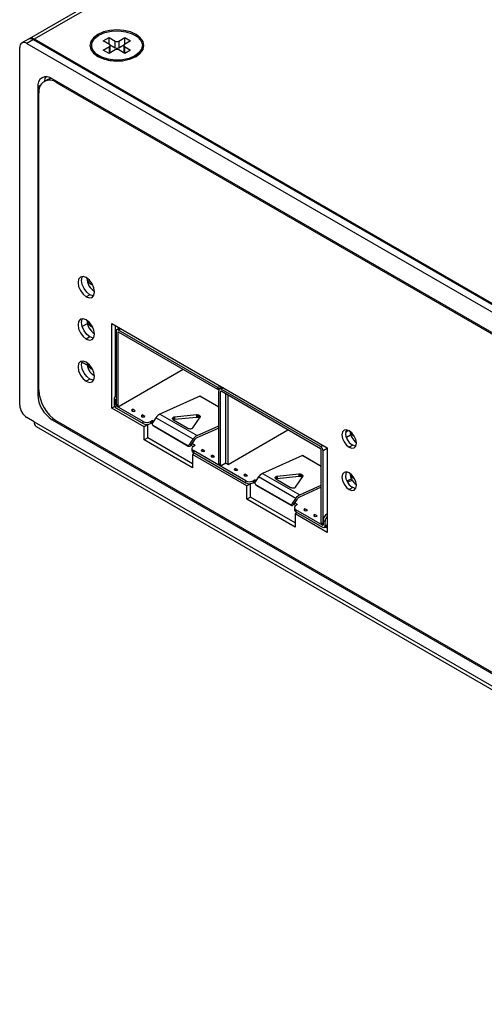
# Model space of a CAD drawing. Header units: millimetres. Extents: x 0 to 559, y 0 to 432.
# Tile 8 of 12: x 321 to 367, y 211 to 308. Entities that reach past the tile are written whole.
import ezdxf

# ---------------------------------------------------------------- set-up
doc = ezdxf.new("R2010")
doc.units = ezdxf.units.MM
doc.header["$LTSCALE"] = 2

msp = doc.modelspace()

# ---------------------------------------------------------------- linework, layer by layer
for p, q in [((406.27, 354.73), (322.125, 306.153)), ((405.745, 354.088), (322.625, 306.104)), ((332.63, 306.447), (332.63, 306.573)), ((322.054, 306.112), (321.418, 305.745)), ((322.554, 306.063), (321.917, 305.696)), ((321.917, 305.696), (420.912, 248.547)), ((322.554, 306.063), (421.549, 248.914)), ((420.912, 249.363), (322.625, 306.104)), ((322.625, 306.022), (322.625, 306.104)), ((329.413, 305.94), (329.978, 306.267)), ((330.014, 305.593), (329.413, 305.94)), ((329.978, 306.267), (330.58, 305.92)), ((329.978, 305.614), (329.978, 306.267)), ((330.019, 305.59), (330.58, 305.267)), ((330.58, 305.267), (330.58, 305.92)), ((330.933, 305.92), (331.534, 306.267)), ((330.933, 305.92), (330.933, 305.267)), ((330.933, 305.267), (331.493, 305.59)), ((332.1, 305.94), (331.499, 305.593)), ((331.534, 306.267), (332.1, 305.94)), ((331.534, 305.614), (331.534, 306.267)), ((321.21, 270.176), (321.21, 305.287)), ((328.256, 305.491), (328.256, 305.41)), ((328.757, 304.543), (328.757, 304.487)), ((329.413, 305.042), (330.014, 305.389)), ((329.978, 304.716), (329.413, 305.042)), ((330.58, 305.063), (329.978, 304.716)), ((330.014, 304.736), (330.014, 305.389)), ((330.087, 304.838), (330.087, 305.491)), ((331.534, 304.716), (330.933, 305.063)), ((331.426, 305.491), (331.426, 304.838)), ((331.499, 305.389), (332.1, 305.042)), ((331.499, 305.389), (331.499, 304.736)), ((332.1, 305.042), (331.534, 304.716)), ((332.756, 304.487), (332.756, 304.543)), ((333.256, 305.41), (333.256, 305.491)), ((329.209, 304.276), (329.496, 304.146)), ((332.017, 304.146), (332.303, 304.276)), ((332.524, 304.471), (332.524, 304.389)), ((323.956, 302.166), (323.602, 301.961)), ((418.438, 247.934), (324.392, 302.225)), ((324.958, 301.899), (324.852, 301.838)), ((324.852, 301.838), (417.978, 248.077)), ((323.237, 301.558), (322.978, 301.409)), ((322.978, 301.409), (322.978, 271.197)), ((323.084, 271.666), (323.084, 300.817)), ((328.098, 281.02), (327.745, 280.816)), ((327.412, 278.656), (327.356, 278.623)), ((327.842, 278.169), (327.347, 277.883)), ((330.265, 269.889), (330.265, 278.177)), ((330.265, 278.177), (351.407, 265.972)), ((330.618, 271.131), (330.618, 277.973)), ((330.618, 277.534), (330.973, 277.738)), ((331.029, 277.736), (330.744, 277.572)), ((331.131, 277.677), (330.919, 277.554)), ((340.677, 271.921), (330.919, 277.554)), ((330.973, 277.738), (330.998, 277.754)), ((328.098, 276.872), (327.745, 276.668)), ((330.671, 277.411), (330.671, 270.267)), ((330.919, 277.35), (330.848, 277.309)), ((330.848, 277.309), (330.848, 270.165)), ((340.677, 271.717), (330.919, 277.35)), ((330.671, 275.741), (330.618, 275.798)), ((327.828, 274.092), (327.32, 274.385)), ((330.618, 273.893), (330.671, 273.924)), ((330.99, 270.083), (337.249, 273.696)), ((328.098, 272.724), (327.745, 272.52)), ((330.618, 273.386), (330.671, 273.416)), ((330.671, 272.557), (330.618, 272.587)), ((330.671, 272.45), (330.618, 272.481)), ((340.889, 272.044), (340.677, 271.921)), ((341.066, 271.941), (340.677, 271.717)), ((340.677, 271.717), (340.677, 271.921)), ((341.105, 271.919), (340.82, 271.755)), ((341.207, 271.86), (340.995, 271.737)), ((350.753, 266.104), (340.995, 271.737)), ((323.114, 271.275), (322.978, 271.197)), ((330.654, 270.621), (330.477, 270.723)), ((330.477, 270.723), (330.477, 270.297)), ((330.641, 271.162), (330.618, 271.175)), ((338.899, 271.042), (334.977, 269.294)), ((340.748, 269.975), (338.899, 271.042)), ((338.923, 271.054), (340.748, 270.001)), ((340.748, 264.45), (340.748, 271.594)), ((340.995, 271.533), (340.924, 271.492)), ((340.924, 264.348), (340.924, 271.492)), ((350.753, 265.9), (340.995, 271.533)), ((341.444, 264.484), (341.444, 271.274)), ((341.663, 264.357), (341.663, 271.148)), ((330.549, 270.053), (330.265, 269.889)), ((333.429, 268.062), (330.265, 269.889)), ((330.654, 270.195), (330.654, 270.621)), ((330.654, 270.195), (330.682, 270.211)), ((330.671, 270.267), (330.848, 270.165)), ((330.69, 270.196), (330.742, 270.159)), ((330.807, 270.121), (330.724, 270.073)), ((333.337, 268.564), (330.724, 270.073)), ((330.724, 269.869), (333.337, 268.36)), ((330.742, 270.158), (330.89, 270.073)), ((332.245, 269.746), (332.286, 269.77)), ((332.245, 269.746), (332.245, 269.599)), ((332.541, 269.623), (332.286, 269.77)), ((332.286, 269.581), (332.286, 269.77)), ((322.625, 268.543), (321.917, 268.951)), ((324.528, 268.826), (324.392, 268.747)), ((332.541, 269.623), (332.499, 269.599)), ((333.206, 269.191), (333.248, 269.215)), ((333.206, 269.191), (333.206, 269.044)), ((333.503, 269.068), (333.248, 269.215)), ((333.248, 269.026), (333.248, 269.215)), ((333.503, 269.068), (333.461, 269.044)), ((334.587, 268.939), (334.259, 268.449)), ((338.235, 266.833), (334.587, 268.939)), ((334.977, 269.294), (338.626, 267.188)), ((336.213, 268.897), (336.206, 268.859)), ((336.206, 268.859), (336.217, 268.82)), ((336.24, 268.932), (336.213, 268.897)), ((336.213, 268.833), (336.213, 268.897)), ((336.217, 268.82), (336.247, 268.782)), ((336.283, 268.96), (336.24, 268.932)), ((336.24, 268.932), (336.24, 268.792)), ((336.247, 268.782), (336.294, 268.748)), ((336.341, 268.982), (336.283, 268.96)), ((336.283, 268.96), (336.283, 268.756)), ((336.284, 268.755), (336.341, 268.776)), ((336.409, 268.994), (336.341, 268.982)), ((336.341, 268.982), (336.341, 268.776)), ((336.341, 268.776), (336.409, 268.788)), ((338.552, 269.215), (336.409, 268.994)), ((336.409, 268.788), (338.552, 269.01)), ((336.409, 268.994), (336.409, 268.788)), ((338.223, 267.947), (338.932, 268.996)), ((338.633, 269.217), (338.552, 269.215)), ((338.552, 269.215), (338.552, 269.01)), ((338.552, 269.01), (338.633, 269.012)), ((338.715, 269.208), (338.633, 269.217)), ((338.633, 269.217), (338.633, 269.012)), ((338.633, 269.012), (338.715, 269.002)), ((338.792, 269.187), (338.715, 269.208)), ((338.715, 269.208), (338.715, 269.002)), ((338.715, 269.002), (338.792, 268.982)), ((338.858, 269.158), (338.792, 269.187)), ((338.792, 269.187), (338.792, 268.982)), ((338.792, 268.982), (338.858, 268.952)), ((338.908, 269.121), (338.858, 269.158)), ((338.858, 269.158), (338.858, 268.952)), ((338.858, 268.952), (338.887, 268.931)), ((338.938, 269.079), (338.908, 269.121)), ((338.908, 269.121), (338.908, 268.962)), ((338.932, 268.996), (338.946, 269.037)), ((338.946, 269.037), (338.938, 269.079)), ((338.938, 269.079), (338.938, 269.015)), ((322.625, 268.543), (420.912, 211.803)), ((322.832, 268.085), (421.12, 211.345)), ((324.392, 268.747), (418.438, 214.456)), ((417.978, 214.844), (324.852, 268.604)), ((333.337, 268.36), (333.337, 268.564)), ((333.783, 268.266), (333.429, 268.062)), ((333.429, 266.756), (333.429, 268.062)), ((333.783, 268.266), (333.761, 268.279)), ((333.783, 266.96), (333.783, 268.266)), ((334.044, 268.564), (334.21, 268.66)), ((334.044, 268.564), (334.044, 268.36)), ((334.044, 268.36), (334.21, 268.456)), ((334.347, 268.581), (334.21, 268.66)), ((334.21, 268.456), (334.21, 268.66)), ((334.21, 268.456), (334.249, 268.433)), ((334.268, 268.216), (334.379, 268.12)), ((334.289, 268.201), (337.655, 266.258)), ((334.289, 268.201), (334.4, 268.105)), ((334.379, 268.12), (334.4, 268.105)), ((334.4, 268.105), (337.765, 266.162)), ((336.294, 268.748), (337.729, 267.92)), ((337.729, 267.92), (337.789, 267.892)), ((337.789, 267.892), (337.859, 267.872)), ((337.859, 267.872), (337.934, 267.862)), ((337.934, 267.862), (338.009, 267.86)), ((338.009, 267.86), (338.08, 267.869)), ((338.08, 267.869), (338.142, 267.887)), ((338.142, 267.887), (338.191, 267.914)), ((338.191, 267.914), (338.223, 267.947)), ((340.748, 267.928), (338.606, 266.973)), ((338.626, 267.188), (340.748, 268.133)), ((333.783, 266.96), (333.429, 266.756)), ((338.167, 264.429), (333.783, 266.96)), ((341.663, 264.357), (347.544, 267.753)), ((353.209, 267.522), (353.51, 267.695)), ((353.706, 267.237), (353.301, 267.003)), ((338.167, 264.021), (333.429, 266.756)), ((337.765, 266.162), (337.655, 266.258)), ((337.907, 266.342), (338.235, 266.833)), ((338.017, 266.246), (337.907, 266.342)), ((338.346, 266.737), (338.017, 266.246)), ((338.023, 266.254), (338.248, 266.125)), ((338.112, 265.927), (338.112, 265.723)), ((338.424, 266.227), (338.121, 266.402)), ((338.424, 266.227), (338.259, 266.132)), ((350.753, 266.104), (350.965, 266.227)), ((351.407, 265.91), (351.001, 265.676)), ((351.407, 265.972), (351.407, 257.684)), ((353.914, 266.239), (353.56, 266.035)), ((338.379, 265.45), (338.167, 265.327)), ((338.167, 265.327), (338.167, 264.021)), ((343.505, 262.245), (338.167, 265.327)), ((343.414, 262.747), (338.259, 265.723)), ((338.259, 265.723), (338.259, 265.519)), ((338.259, 265.519), (343.414, 262.543)), ((339.09, 265.795), (339.131, 265.819)), ((339.09, 265.795), (339.09, 265.648)), ((339.386, 265.672), (339.131, 265.819)), ((339.131, 265.63), (339.131, 265.819)), ((339.386, 265.672), (339.344, 265.648)), ((340.051, 265.24), (340.093, 265.264)), ((340.051, 265.24), (340.051, 265.093)), ((340.347, 265.117), (340.093, 265.264)), ((340.093, 265.075), (340.093, 265.264)), ((340.347, 265.117), (340.306, 265.093)), ((348.976, 265.225), (345.053, 263.477)), ((350.824, 264.158), (348.976, 265.225)), ((349, 265.238), (350.824, 264.184)), ((350.824, 258.633), (350.824, 265.778)), ((351.001, 258.531), (351.001, 265.676)), ((340.748, 264.45), (340.924, 264.348)), ((340.789, 264.358), (340.966, 264.256)), ((341.444, 264.484), (341.066, 264.266)), ((341.444, 264.484), (341.663, 264.357)), ((342.321, 263.929), (342.363, 263.953)), ((342.617, 263.806), (342.363, 263.953)), ((342.363, 263.764), (342.363, 263.953)), ((342.321, 263.929), (342.321, 263.782)), ((342.617, 263.806), (342.576, 263.782)), ((343.283, 263.374), (343.324, 263.398)), ((343.283, 263.374), (343.283, 263.227)), ((343.579, 263.251), (343.324, 263.398)), ((343.324, 263.209), (343.324, 263.398)), ((343.579, 263.251), (343.537, 263.227)), ((344.663, 263.123), (344.335, 262.632)), ((348.312, 261.016), (344.663, 263.123)), ((345.053, 263.477), (348.702, 261.371)), ((346.29, 263.08), (346.282, 263.042)), ((346.282, 263.042), (346.293, 263.003)), ((346.316, 263.115), (346.29, 263.08)), ((346.29, 263.016), (346.29, 263.08)), ((346.293, 263.003), (346.323, 262.965)), ((346.359, 263.144), (346.316, 263.115)), ((346.316, 263.115), (346.316, 262.975)), ((346.417, 263.165), (346.359, 263.144)), ((346.359, 263.144), (346.359, 262.939)), ((346.485, 263.177), (346.417, 263.165)), ((346.417, 263.165), (346.417, 262.959)), ((346.417, 262.959), (346.485, 262.972)), ((348.628, 263.398), (346.485, 263.177)), ((346.485, 262.972), (348.628, 263.193)), ((346.485, 263.177), (346.485, 262.972)), ((348.3, 262.13), (349.008, 263.179)), ((348.709, 263.4), (348.628, 263.398)), ((348.628, 263.398), (348.628, 263.193)), ((348.628, 263.193), (348.709, 263.195)), ((348.792, 263.391), (348.709, 263.4)), ((348.709, 263.4), (348.709, 263.195)), ((348.709, 263.195), (348.792, 263.186)), ((348.869, 263.371), (348.792, 263.391)), ((348.792, 263.391), (348.792, 263.186)), ((348.792, 263.186), (348.869, 263.165)), ((348.935, 263.341), (348.869, 263.371)), ((348.869, 263.371), (348.869, 263.165)), ((348.869, 263.165), (348.935, 263.135)), ((348.985, 263.304), (348.935, 263.341)), ((348.935, 263.341), (348.935, 263.135)), ((348.935, 263.135), (348.964, 263.114)), ((349.015, 263.262), (348.985, 263.304)), ((348.985, 263.304), (348.985, 263.145)), ((349.008, 263.179), (349.023, 263.22)), ((349.023, 263.22), (349.015, 263.262)), ((349.015, 263.262), (349.015, 263.198)), ((343.414, 262.543), (343.414, 262.747)), ((343.859, 262.449), (343.505, 262.245)), ((343.505, 260.939), (343.505, 262.245)), ((343.859, 262.449), (343.838, 262.462)), ((343.859, 261.143), (343.859, 262.449)), ((344.121, 262.747), (344.286, 262.843)), ((344.121, 262.747), (344.121, 262.543)), ((344.121, 262.543), (344.286, 262.639)), ((344.423, 262.764), (344.286, 262.843)), ((344.286, 262.639), (344.286, 262.843)), ((344.286, 262.639), (344.325, 262.616)), ((344.345, 262.4), (344.455, 262.303)), ((344.366, 262.385), (347.732, 260.442)), ((344.366, 262.385), (344.476, 262.288)), ((344.455, 262.303), (344.476, 262.288)), ((344.476, 262.288), (347.842, 260.345)), ((346.323, 262.965), (346.37, 262.932)), ((346.36, 262.938), (346.417, 262.959)), ((346.37, 262.932), (347.805, 262.103)), ((347.805, 262.103), (347.865, 262.075)), ((347.865, 262.075), (347.935, 262.055)), ((347.935, 262.055), (348.01, 262.045)), ((348.01, 262.045), (348.085, 262.044)), ((348.085, 262.044), (348.156, 262.052)), ((348.156, 262.052), (348.218, 262.071)), ((348.218, 262.071), (348.267, 262.097)), ((348.267, 262.097), (348.3, 262.13)), ((350.824, 262.111), (348.682, 261.156)), ((348.702, 261.371), (350.824, 262.316)), ((353.914, 262.091), (353.56, 261.887)), ((343.859, 261.143), (343.505, 260.939)), ((348.243, 258.612), (343.859, 261.143)), ((348.243, 258.204), (343.505, 260.939)), ((347.842, 260.345), (347.732, 260.442)), ((347.984, 260.525), (348.312, 261.016)), ((348.094, 260.429), (347.984, 260.525)), ((348.422, 260.92), (348.094, 260.429)), ((348.099, 260.438), (348.324, 260.308)), ((348.189, 260.11), (348.189, 259.906)), ((348.5, 260.41), (348.198, 260.585)), ((348.5, 260.41), (348.335, 260.315)), ((348.455, 259.633), (348.243, 259.51)), ((348.243, 259.51), (348.243, 258.204)), ((351.407, 257.684), (348.243, 259.51)), ((348.335, 259.906), (348.335, 259.702)), ((350.948, 258.398), (348.335, 259.906)), ((348.335, 259.702), (350.948, 258.194)), ((349.166, 259.978), (349.208, 260.002)), ((349.166, 259.978), (349.166, 259.831)), ((349.462, 259.855), (349.208, 260.002)), ((349.208, 259.813), (349.208, 260.002)), ((349.462, 259.855), (349.42, 259.831)), ((350.127, 259.423), (350.169, 259.447)), ((350.127, 259.423), (350.127, 259.276)), ((350.424, 259.3), (350.169, 259.447)), ((350.169, 259.258), (350.169, 259.447)), ((350.424, 259.3), (350.382, 259.276)), ((351.372, 259.477), (351.407, 259.498)), ((351.372, 259.477), (351.407, 259.457)), ((350.824, 258.633), (351.001, 258.531)), ((350.865, 258.541), (351.015, 258.455)), ((350.948, 258.398), (351.018, 258.439)), ((351.195, 258.763), (351.018, 258.865)), ((351.018, 258.865), (351.018, 258.439)), ((351.123, 258.177), (351.407, 258.341)), ((351.407, 258.092), (351.192, 258.216)), ((351.195, 258.337), (351.195, 258.763)), ((351.195, 258.337), (351.407, 258.459))]:
    msp.add_line(p, q)
at = {"flags": 128}
for points in [[(332.63, 306.573), (332.081, 306.816), (331.442, 306.969), (330.756, 307.021), (330.07, 306.969), (329.431, 306.816), (328.882, 306.573), (328.461, 306.256), (328.197, 305.887), (328.106, 305.491), (328.197, 305.095), (328.461, 304.727), (328.882, 304.41)], [(332.524, 304.471), (331.954, 304.225), (331.288, 304.081), (330.578, 304.052), (329.883, 304.139), (329.258, 304.336), (328.755, 304.627), (328.414, 304.987), (328.263, 305.388), (328.313, 305.798), (328.562, 306.183), (328.989, 306.512)], [(328.882, 304.41), (329.431, 304.167), (330.07, 304.014), (330.756, 303.962), (331.442, 304.014), (332.081, 304.167), (332.63, 304.41), (333.051, 304.727), (333.316, 305.095), (333.406, 305.491), (333.316, 305.887), (333.051, 306.256), (332.63, 306.573)], [(328.989, 306.512), (329.558, 306.758), (330.225, 306.902), (330.935, 306.931), (331.63, 306.844), (332.254, 306.647), (332.758, 306.356), (333.099, 305.996), (333.25, 305.594), (333.199, 305.185), (332.95, 304.8), (332.524, 304.471)], [(328.266, 305.28), (328.197, 305.152), (328.184, 305.124)], [(328.256, 305.41), (328.263, 305.307), (328.414, 304.905), (328.755, 304.545), (329.258, 304.254), (329.883, 304.058), (330.578, 303.97), (331.288, 304), (331.954, 304.143), (332.524, 304.389)], [(333.329, 305.124), (333.316, 305.152), (333.246, 305.28)], [(324.298, 302.276), (324.223, 302.265), (323.956, 302.166)], [(327.745, 282.694), (327.434, 282.802), (327.17, 282.751), (326.993, 282.548), (326.932, 282.224), (326.993, 281.829), (327.17, 281.423), (327.434, 281.067), (327.745, 280.816)], [(328.098, 281.02), (327.787, 281.271), (327.523, 281.627), (327.347, 282.033), (327.285, 282.428), (327.347, 282.752), (327.374, 282.804)], [(327.745, 280.816), (328.056, 280.708), (328.32, 280.759), (328.496, 280.962), (328.558, 281.285), (328.496, 281.68), (328.32, 282.087), (328.056, 282.443), (327.745, 282.694)], [(328.469, 280.909), (328.409, 280.912), (328.098, 281.02)], [(327.745, 278.546), (327.434, 278.654), (327.17, 278.603), (326.993, 278.4), (326.932, 278.076), (326.993, 277.681), (327.17, 277.275), (327.434, 276.919), (327.745, 276.668)], [(328.098, 276.872), (327.787, 277.123), (327.523, 277.479), (327.347, 277.885), (327.285, 278.28), (327.347, 278.604), (327.374, 278.656)], [(327.745, 276.668), (328.056, 276.559), (328.32, 276.611), (328.496, 276.814), (328.558, 277.137), (328.496, 277.532), (328.32, 277.939), (328.056, 278.295), (327.745, 278.546)], [(328.469, 276.761), (328.409, 276.764), (328.098, 276.872)], [(327.745, 274.398), (327.434, 274.506), (327.17, 274.455), (326.993, 274.252), (326.932, 273.928), (326.993, 273.533), (327.17, 273.127), (327.434, 272.771), (327.745, 272.52)], [(328.098, 272.724), (327.787, 272.975), (327.523, 273.331), (327.347, 273.737), (327.285, 274.132), (327.347, 274.456), (327.374, 274.508)], [(327.745, 272.52), (328.056, 272.411), (328.32, 272.463), (328.496, 272.666), (328.558, 272.989), (328.496, 273.384), (328.32, 273.791), (328.056, 274.147), (327.745, 274.398)], [(328.469, 272.613), (328.409, 272.616), (328.098, 272.724)], [(330.654, 270.621), (330.661, 270.705), (330.671, 270.759)], [(353.56, 267.668), (353.29, 267.762), (353.06, 267.718), (352.907, 267.541), (352.853, 267.26), (352.907, 266.916), (353.06, 266.563), (353.29, 266.253), (353.56, 266.035)], [(353.56, 266.035), (353.831, 265.941), (354.06, 265.986), (354.214, 266.162), (354.268, 266.443), (354.214, 266.787), (354.06, 267.14), (353.831, 267.45), (353.56, 267.668)], [(354.205, 266.143), (354.185, 266.145), (353.914, 266.239)], [(353.56, 263.52), (353.29, 263.614), (353.06, 263.57), (352.907, 263.393), (352.853, 263.112), (352.907, 262.768), (353.06, 262.415), (353.29, 262.105), (353.56, 261.887)], [(353.56, 261.887), (353.831, 261.793), (354.06, 261.838), (354.214, 262.014), (354.268, 262.295), (354.214, 262.639), (354.06, 262.992), (353.831, 263.302), (353.56, 263.52)], [(353.34, 262.762), (353.417, 262.792), (353.773, 262.933)], [(353.855, 262.79), (353.567, 262.676), (353.415, 262.618)], [(354.205, 261.995), (354.185, 261.997), (353.914, 262.091)]]:
    msp.add_lwpolyline(points, dxfattribs=at)
for centre, radius, start, end in [((321.641, 305.357), 0.437, 50.79671, 189.21404), ((322.261, 305.654), 0.503, 54.38242, 114.30712), ((322.338, 305.72), 0.479, 53.17732, 121.04925), ((329.975, 305.491), 0.109, 290.78342, 69.21658), ((330.756, 306.261), 0.384, 242.60967, 297.39033), ((331.537, 305.491), 0.109, 110.78342, 249.21658), ((329.964, 304.85), 0.124, 296.62115, 354.55643), ((330.756, 305.608), 0.384, 242.60967, 297.39033), ((330.756, 304.722), 0.384, 62.60967, 117.39033), ((331.548, 304.85), 0.124, 185.44357, 243.37885), ((332.025, 305.52), 1.236, 293.79534, 354.88452), ((323.84, 301.549), 0.873, 50.79671, 189.21404), ((324.162, 300.992), 1.092, 50.79671, 189.21404), ((324.781, 301.861), 1.161, 151.32218, 174.3539), ((329.304, 282.655), 1.5, 180, 240.08184), ((328.622, 282.761), 0.825, 187.38877, 253.0327), ((329.304, 278.507), 1.5, 180, 240.08184), ((328.622, 278.613), 0.825, 187.38877, 253.0327), ((330.822, 277.436), 0.153, 50.79671, 189.21404), ((330.891, 277.316), 0.0437, 50.79671, 189.21404), ((329.304, 274.359), 1.5, 180, 239.49452), ((328.622, 274.465), 0.825, 187.38877, 253.0327), ((340.899, 271.619), 0.153, 50.79671, 189.21404), ((326.049, 271.336), 3.074, 182.60548, 237.39452), ((326.922, 271.841), 3.842, 182.60548, 237.39452), ((331.248, 270.687), 0.772, 138.32108, 177.30897), ((338.794, 271.279), 0.259, 294.11506, 300.08402), ((340.968, 271.499), 0.0437, 50.79671, 189.21404), ((322.746, 270.246), 1.537, 182.60548, 237.39452), ((331.014, 270.322), 0.538, 182.60545, 237.39454), ((330.807, 270.202), 0.154, 182.60548, 237.39454), ((330.794, 270.262), 0.123, 177.64852, 212.3492), ((330.934, 270.151), 0.0873, 170.78596, 309.20329), ((332.273, 269.673), 0.0786, 110.78342, 249.21658), ((332.372, 269.845), 0.277, 242.60967, 297.39033), ((333.234, 269.118), 0.0786, 110.78342, 249.21658), ((333.334, 269.29), 0.277, 242.60967, 297.39033), ((335.416, 268.419), 0.979, 116.63148, 147.8732), ((323.1, 268.482), 0.48, 172.74417, 235.94365), ((333.691, 269.247), 0.769, 242.60967, 297.39033), ((333.691, 269.043), 0.769, 242.60967, 297.39033), ((334.389, 268.339), 0.17, 140.12244, 234.05658), ((339.064, 266.313), 0.979, 116.63148, 147.8732), ((338.898, 266.39), 0.653, 116.63148, 147.8732), ((354.507, 267.388), 1.293, 163.11971, 242.70766), ((355.116, 267.75), 1.5, 184.56383, 235.43079), ((354.424, 267.884), 0.833, 198.29928, 244.55375), ((337.735, 266.44), 0.199, 246.4036, 330.41749), ((337.845, 266.344), 0.199, 246.4036, 330.41749), ((338.336, 265.927), 0.218, 110.78342, 249.21658), ((350.463, 265.651), 0.538, 2.60548, 57.39452), ((350.67, 265.771), 0.154, 2.60548, 57.39452), ((338.362, 265.748), 0.251, 185.6948, 245.62534), ((339.117, 265.721), 0.0786, 110.78342, 249.21658), ((339.217, 265.893), 0.277, 242.60967, 297.39033), ((340.079, 265.166), 0.0786, 110.78342, 249.21658), ((340.178, 265.338), 0.277, 242.60967, 297.39033), ((348.87, 265.462), 0.259, 294.11506, 300.08402), ((340.843, 264.438), 0.0959, 172.74417, 235.94365), ((341.011, 264.334), 0.0873, 170.78596, 309.20329), ((342.349, 263.856), 0.0786, 110.78342, 249.21658), ((342.448, 264.028), 0.277, 242.60967, 297.39033), ((343.311, 263.301), 0.0786, 110.78342, 249.21658), ((343.41, 263.473), 0.277, 242.60967, 297.39033), ((345.492, 262.602), 0.979, 116.63148, 147.8732), ((354.507, 263.24), 1.293, 163.11971, 242.70766), ((355.116, 263.602), 1.5, 184.56383, 235.43079), ((354.424, 263.736), 0.833, 198.29928, 244.55375), ((343.767, 263.43), 0.769, 242.60967, 297.39033), ((343.767, 263.226), 0.769, 242.60967, 297.39033), ((344.466, 262.523), 0.17, 140.12244, 234.05658), ((349.141, 260.496), 0.979, 116.63148, 147.8732), ((348.974, 260.573), 0.653, 116.63148, 147.8732), ((347.811, 260.623), 0.199, 246.4036, 330.41749), ((347.921, 260.527), 0.199, 246.4036, 330.41749), ((348.412, 260.11), 0.218, 110.78342, 249.21658), ((348.439, 259.931), 0.251, 185.6948, 245.62534), ((349.194, 259.904), 0.0786, 110.78342, 249.21658), ((349.293, 260.077), 0.277, 242.60967, 297.39033), ((350.155, 259.349), 0.0786, 110.78342, 249.21658), ((350.255, 259.521), 0.277, 242.60967, 297.39033), ((351.786, 258.83), 0.768, 122.60548, 177.39452), ((351.968, 258.726), 0.774, 136.44079, 177.30183), ((350.919, 258.621), 0.0959, 172.74417, 235.94365), ((350.975, 258.432), 0.0437, 230.79672, 9.21393), ((351.044, 258.312), 0.153, 230.79678, 9.21401), ((351.123, 258.526), 0.123, 177.64852, 212.3492)]:
    msp.add_arc(centre, radius, start, end)

doc.saveas('drawing.dxf')
